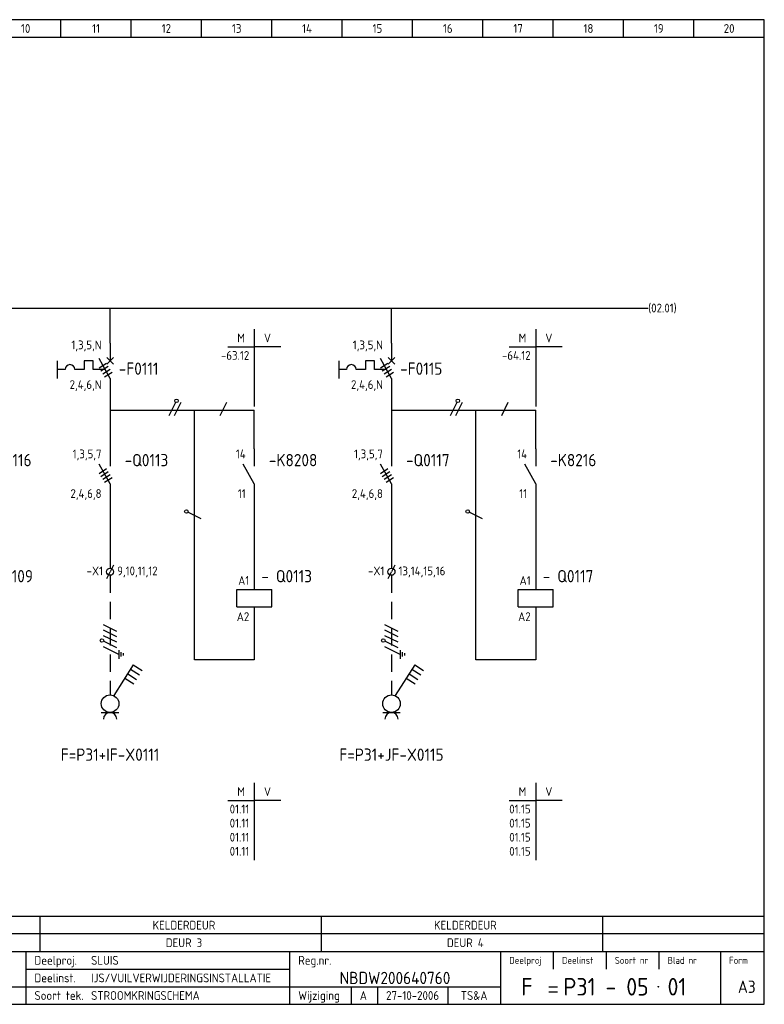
# Model space of a CAD drawing. Extents: x 10 to 410, y 10 to 290.
# Tile 2 of 2: x 198 to 410, y 10 to 290. Entities that reach past the tile are written whole.
import ezdxf
from ezdxf.enums import TextEntityAlignment as Align

# ---------------------------------------------------------------- set-up
doc = ezdxf.new("R2010")
doc.units = 0
doc.header["$LTSCALE"] = 10
doc.header["$MEASUREMENT"] = 0
doc.linetypes.add('DASHED', pattern=[0.75, 0.5, -0.25])
for name, color, linetype in [('0-25', 7, 'CONTINUOUS'), ('0-35', 2, 'CONTINUOUS'), ('0-50', 3, 'CONTINUOUS'), ('B-25', 7, 'CONTINUOUS'), ('B-35', 2, 'CONTINUOUS'), ('S-25', 7, 'CONTINUOUS'), ('S-70', 5, 'CONTINUOUS')]:
    doc.layers.add(name, color=color, linetype=linetype)
doc.styles.add('ISO', font='iso.shx')
doc.styles.get("Standard").update_dxf_attribs({"font": 'iso.shx'})

# ---------------------------------------------------------------- blocks, each defined once
blk = doc.blocks.new('0059')
at = {"layer": 'S-25'}
for p, q in [((0, 0), (0, -5)), ((-5, -5), (5, -5)), ((-5, -10), (-5, -5)), ((5, -10), (5, -5)), ((-5, -10), (5, -10)), ((0, -10), (0, -15))]:
    blk.add_line(p, q, dxfattribs=at)
at = {"layer": 'B-25'}
for tag, p in [('KN1', (-1.43, -3.73)), ('KN2', (-1.43, -14.01))]:
    blk.add_attdef(tag, text='', height=2.5, dxfattribs=at).set_placement(p, align=Align.RIGHT)
at = {"layer": 'B-35'}
blk.add_attdef('KT', (7.14, -8.99), '', height=3.5, dxfattribs=at)
blk = doc.blocks.new('A$C57B5337A')
at = {"layer": 'S-25'}
for p, q in [((6.88, 15), (6.88, 10)), ((6.88, 5), (3.76, 10.63)), ((6.88, 5), (6.88, 0))]:
    blk.add_line(p, q, dxfattribs=at)
at = {"layer": 'B-25'}
for tag, p in [('KN1', (4.45, 12.27)), ('KN2', (4.45, 0.99))]:
    blk.add_attdef(tag, text='', height=2.5, dxfattribs=at).set_placement(p, align=Align.RIGHT)
blk.add_attdef('OM1', (10.88, 1.99), '', height=2.5, dxfattribs=at)
at = {"layer": 'B-35'}
blk.add_attdef('KT', (11.02, 6.01), '', height=3.5, dxfattribs=at)
blk = doc.blocks.new('0060')
at = {"layer": 'S-25'}
for p, q in [((0, 0), (0, -22)), ((-7.5, -5), (0, -5)), ((7.5, -5), (0, -5))]:
    blk.add_line(p, q, dxfattribs=at)
at = {"layer": 'B-25', "style": 'ISO'}
blk.add_text('M', height=2.5, dxfattribs=at).set_placement((-3.75, -2.5), align=Align.MIDDLE_CENTER)
blk.add_text('V', height=2.5, dxfattribs=at).set_placement((3.75, -2.5), align=Align.MIDDLE)
at = {"layer": 'B-25'}
for tag, p in [('M1', (-1.43, -8.73)), ('M2', (-1.43, -12.73)), ('M3', (-1.43, -16.73)), ('M4', (-1.43, -20.73))]:
    blk.add_attdef(tag, text='', height=2.5, dxfattribs=at).set_placement(p, align=Align.RIGHT)
for tag, p in [('V1', (1.57, -8.73)), ('V2', (1.57, -12.73)), ('V3', (1.57, -16.73)), ('V4', (1.57, -20.73))]:
    blk.add_attdef(tag, p, '', height=2.5, dxfattribs=at)
blk = doc.blocks.new('0002')
at = {"layer": 'S-25'}
for p, q in [((0, 0), (0, -5)), ((-15, -5), (-15, -10)), ((-7.35, -5), (-7.35, -7.5)), ((-4.85, -5), (-7.35, -5)), ((-4.85, -7.5), (-4.85, -5)), ((0, -10), (-3.12, -4.38)), ((0.94, -4.06), (-0.94, -5.94)), ((-0.94, -4.06), (0.94, -5.94)), ((-12.8, -7.5), (-15, -7.5)), ((-7.35, -7.5), (-10, -7.5)), ((-1.39, -7.5), (-4.85, -7.5)), ((0, -10), (0, -15))]:
    blk.add_line(p, q, dxfattribs=at)
blk.add_arc((-11.4, -7.5), 1.4, 0, 180, dxfattribs=at)
at = {"layer": 'B-25'}
for tag, p in [('KN1', (-2.43, -1.73)), ('KN2', (-2.43, -13.01))]:
    blk.add_attdef(tag, text='', height=2.5, dxfattribs=at).set_placement(p, align=Align.RIGHT)
blk.add_attdef('OM1', (5.91, -13.01), '', height=2.5, dxfattribs=at)
at = {"layer": 'B-35'}
blk.add_attdef('KT', (6.05, -8.99), '', height=3.5, dxfattribs=at)
blk = doc.blocks.new('0033')
at = {"layer": 'S-25'}
for p in [(-0.94, -1.88), (0.94, 1.88)]:
    blk.add_line(p, (0, 0), dxfattribs=at)
blk.add_circle((0, 0), 1, dxfattribs=at)
at = {"layer": 'B-25'}
blk.add_attdef('KT', text='', height=2.5, dxfattribs=at).set_placement((-2, -1), align=Align.RIGHT)
blk.add_attdef('KN1', (2, -1.01), '', height=2.5, dxfattribs=at)
blk = doc.blocks.new('030102F')
at = {"layer": 'S-25'}
for p, q in [((8.12, 3.12), (6.88, 3.12)), ((7.19, 3.75), (7.81, 3.75)), ((0.94, 1.88), (-0.94, -1.88)), ((2.5, 1.88), (0.62, -1.88)), ((4.06, 1.88), (2.19, -1.88)), ((5.62, 1.88), (3.75, -1.88)), ((7.5, 2.5), (5.31, -1.88)), ((6.25, 2.5), (8.75, 2.5))]:
    blk.add_line(p, q, dxfattribs=at)
blk.add_circle((3.53, -2.32), 0.5, dxfattribs=at)
blk = doc.blocks.new('KADERA3')
at = {"layer": '0-25'}
for p, q in [((210, 285), (210, 290)), ((230, 285), (230, 290)), ((250, 285), (250, 290)), ((270, 285), (270, 290)), ((290, 285), (290, 290)), ((310, 285), (310, 290)), ((330, 285), (330, 290)), ((350, 285), (350, 290)), ((370, 285), (370, 290)), ((390, 285), (390, 290)), ((10, 285), (410, 285)), ((410, 35), (10, 35)), ((410, 30), (10, 30)), ((350, 25), (350, 20)), ((365, 25), (365, 20)), ((380, 25), (380, 20)), ((200, 20), (275, 20)), ((150, 15), (335, 15)), ((292.5, 15), (292.5, 10)), ((300, 15), (300, 10)), ((320, 15), (320, 10))]:
    blk.add_line(p, q, dxfattribs=at)
at = {"layer": '0-35'}
for p, q in [((200, 25), (200, 10)), ((275, 25), (275, 10)), ((335, 25), (335, 10)), ((397.5, 25), (397.5, 10))]:
    blk.add_line(p, q, dxfattribs=at)
at = {"layer": '0-50'}
for p, q in [((10, 25), (410, 25)), ((348.75, 15), (351.25, 15)), ((348.75, 13.5), (351.25, 13.5))]:
    blk.add_line(p, q, dxfattribs=at)
blk.add_lwpolyline([(10, 10), (410, 10), (410, 290), (10, 290)], close=True, dxfattribs=at)
at = {"layer": '0-50', "const_width": 0.25}
blk.add_lwpolyline([(379.75, 15, 1), (380, 15, 1)], format="xyb", close=True, dxfattribs=at)
at = {"layer": '0-25', "style": 'ISO'}
for s, height, p in [('Deelproj.', 2.5, (202.5, 22.5)), ('Reg.nr.', 2.5, (277.5, 22.5)), ('Deelproj', 2, (337.5, 22.5)), ('Deelinst', 2, (352.5, 22.5)), ('Soort nr', 2, (367.5, 22.5)), ('Blad nr', 2, (382.5, 22.5)), ('Form', 2, (400, 22.5)), ('Deelinst.', 2.5, (202.5, 17.5)), ('Soort tek.', 2.5, (202.5, 12.5)), ('Wijziging', 2.5, (277.5, 12.5))]:
    blk.add_text(s, height=height, dxfattribs=at).set_placement(p, align=Align.MIDDLE_LEFT)
for tag, p in [('STR1', (20, 287.5)), ('STR2', (40, 287.5)), ('STR3', (60, 287.5)), ('STR4', (80, 287.5)), ('STR5', (100, 287.5)), ('STR6', (120, 287.5)), ('STR7', (140, 287.5)), ('STR8', (160, 287.5)), ('STR9', (180, 287.5)), ('STR10', (200, 287.5)), ('STR11', (220, 287.5)), ('STR12', (240, 287.5)), ('STR13', (260, 287.5)), ('STR14', (280, 287.5)), ('STR15', (300, 287.5)), ('STR16', (320, 287.5)), ('STR17', (340, 287.5)), ('STR18', (360, 287.5)), ('STR19', (380, 287.5)), ('STR20', (400, 287.5)), ('W', (180, 12.5)), ('Z', (310, 12.5)), ('Y', (327.5, 12.5))]:
    blk.add_attdef(tag, text='', height=2.5, dxfattribs=at).set_placement(p, align=Align.MIDDLE)
for tag, p in [('N', (220, 22.5)), ('B', (92.5, 17.5)), ('P', (220, 17.5)), ('C', (92.5, 12.5)), ('U', (220, 12.5)), ('REV', (295, 12.5))]:
    blk.add_attdef(tag, text='', height=2.5, dxfattribs=at).set_placement(p, align=Align.MIDDLE_LEFT)
at = {"layer": '0-35', "style": 'ISO'}
blk.add_attdef('RNR', text='', height=3.5, dxfattribs=at).set_placement((305, 17.5), align=Align.MIDDLE)
for tag, p in [('X', (178.5, 17.5)), ('FORM', (402.5, 15))]:
    blk.add_attdef(tag, text='', height=3.5, dxfattribs=at).set_placement(p, align=Align.MIDDLE_LEFT)
at = {"layer": '0-50', "style": 'ISO'}
for tag, p in [('M', (342.5, 15)), ('O', (365, 15))]:
    blk.add_attdef(tag, text='', height=5, dxfattribs=at).set_placement(p, align=Align.MIDDLE)
blk.add_attdef('Q', text='', height=5, dxfattribs=at).set_placement((382.5, 15), align=Align.MIDDLE_LEFT)

msp = doc.modelspace()

# ---------------------------------------------------------------- linework, layer by layer
at = {"layer": 'S-25'}
for p, q in [((224, 198), (224, 208)), ((304, 198), (304, 208)), ((220.85, 190.99), (222.96, 192.33)), ((221.38, 190.14), (223.49, 191.48)), ((221.92, 189.3), (224.03, 190.64)), ((300.85, 190.99), (302.96, 192.33)), ((301.38, 190.14), (303.49, 191.48)), ((301.92, 189.3), (304.03, 190.64)), ((222.46, 188.45), (224.57, 189.8)), ((302.46, 188.45), (304.57, 189.8)), ((224, 183), (224, 168)), ((304, 183), (304, 168)), ((240.78, 177.44), (242.66, 181.19)), ((242.34, 177.44), (244.22, 181.19)), ((255.34, 177.44), (257.22, 181.19)), ((320.78, 177.44), (322.66, 181.19)), ((322.34, 177.44), (324.22, 181.19)), ((335.34, 177.44), (337.22, 181.19)), ((224, 179), (265, 179)), ((248, 108), (248, 179)), ((265, 168), (265, 179)), ((304, 179), (345, 179)), ((328, 108), (328, 179)), ((345, 168), (345, 179)), ((220.85, 160.99), (222.96, 162.33)), ((221.38, 160.14), (223.49, 161.48)), ((221.92, 159.3), (224.03, 160.64)), ((222.46, 158.45), (224.57, 159.8)), ((300.85, 160.99), (302.96, 162.33)), ((301.38, 160.14), (303.49, 161.48)), ((301.92, 159.3), (304.03, 160.64)), ((302.46, 158.45), (304.57, 159.8)), ((224, 153), (224, 134)), ((265, 153), (265, 133)), ((304, 153), (304, 134)), ((345, 153), (345, 133)), ((249.88, 148.06), (246.12, 149.94)), ((329.88, 148.06), (326.12, 149.94)), ((265, 118), (265, 108)), ((345, 118), (345, 108)), ((265, 108), (248, 108)), ((345, 108), (328, 108)), ((221.5, 93), (226.5, 93)), ((301.5, 93), (306.5, 93)), ((204, 35), (204, 25)), ((284, 35), (284, 25)), ((364, 35), (364, 25))]:
    msp.add_line(p, q, dxfattribs=at)
at = {"layer": 'S-25', "linetype": 'DASHED'}
for p, q in [((224, 132), (224, 98)), ((304, 132), (304, 98))]:
    msp.add_line(p, q, dxfattribs=at)
at = {"layer": 'S-25', "color": 0, "linetype": 'Continuous'}
for p, q in [((230.61, 106.53), (225.03, 97.78)), ((230.61, 106.53), (233.14, 104.92)), ((310.61, 106.53), (305.03, 97.78)), ((310.61, 106.53), (313.14, 104.92)), ((229, 104), (231.53, 102.39)), ((229.81, 105.26), (232.34, 103.65)), ((309, 104), (311.53, 102.39)), ((309.81, 105.26), (312.34, 103.65)), ((228.19, 102.74), (230.72, 101.12)), ((308.19, 102.74), (310.72, 101.12))]:
    msp.add_line(p, q, dxfattribs=at)
at = {"layer": 'S-25'}
for centre in [(242.88, 181.63), (322.88, 181.63), (245.68, 150.16), (325.68, 150.16)]:
    msp.add_circle(centre, 0.5, dxfattribs=at)
at = {"layer": 'S-25', "color": 0, "linetype": 'Continuous'}
for centre in [(224, 95.5), (304, 95.5)]:
    msp.add_circle(centre, 2.5, dxfattribs=at)
at = {"layer": 'S-25'}
for centre in [(224, 91.12), (304, 91.12)]:
    msp.add_arc(centre, 1.88, 0, 180, dxfattribs=at)
at = {"layer": 'S-70'}
msp.add_line((24, 208), (377, 208), dxfattribs=at)

# ---------------------------------------------------------------- block references
at = {"layer": '0-25', "rotation": 270}
for p in [(224, 117), (304, 117)]:
    msp.add_blockref('030102F', p, dxfattribs=at)
at = {"layer": 'S-25'}
ref = msp.add_blockref('KADERA3', (0, 0), dxfattribs=at)
ref.add_attrib('N', 'SLUIS', dxfattribs={"layer": '0-25', "height": 2.5, "style": 'ISO'}).set_placement((218.6, 22.5), align=Align.MIDDLE_LEFT)
ref.add_attrib('P', 'IJS/VUILVERWIJDERINGSINSTALLATIE', dxfattribs={"layer": '0-25', "height": 2.5, "style": 'ISO'}).set_placement((218.6, 17.5), align=Align.MIDDLE_LEFT)
ref.add_attrib('U', 'STROOMKRINGSCHEMA', dxfattribs={"layer": '0-25', "height": 2.5, "style": 'ISO'}).set_placement((218.6, 12.5), align=Align.MIDDLE_LEFT)
ref.add_attrib('M', 'F', dxfattribs={"layer": '0-50', "height": 5, "style": 'ISO'}).set_placement((342.5, 15), align=Align.MIDDLE)
ref.add_attrib('O', 'P31 - 05', dxfattribs={"layer": '0-50', "height": 5, "style": 'ISO'}).set_placement((365, 15), align=Align.MIDDLE)
ref.add_attrib('Q', '01', dxfattribs={"layer": '0-50', "height": 5, "style": 'ISO'}).set_placement((382.5, 15), align=Align.MIDDLE_LEFT)
ref.add_attrib('RNR', 'NBDW200640760', dxfattribs={"layer": '0-35', "height": 3.5, "style": 'ISO'}).set_placement((305, 17.5), align=Align.MIDDLE)
ref.add_attrib('FORM', 'A3', dxfattribs={"layer": '0-35', "height": 3.5, "style": 'ISO'}).set_placement((402.5, 15), align=Align.MIDDLE_LEFT)
ref.add_attrib('REV', 'A', dxfattribs={"layer": '0-25', "height": 2.5, "style": 'ISO'}).set_placement((295, 12.5), align=Align.MIDDLE_LEFT)
ref.add_attrib('Z', '27-10-2006', dxfattribs={"layer": '0-25', "height": 2.5, "style": 'ISO'}).set_placement((310, 12.5), align=Align.MIDDLE)
ref.add_attrib('Y', 'TS&A', dxfattribs={"layer": '0-25', "height": 2.5, "style": 'ISO'}).set_placement((327.5, 12.5), align=Align.MIDDLE)
ref.add_attrib('STR10', '10', dxfattribs={"layer": '0-25', "height": 2.5, "style": 'ISO'}).set_placement((200, 287.5), align=Align.MIDDLE)
ref.add_attrib('STR11', '11', dxfattribs={"layer": '0-25', "height": 2.5, "style": 'ISO'}).set_placement((220, 287.5), align=Align.MIDDLE)
ref.add_attrib('STR12', '12', dxfattribs={"layer": '0-25', "height": 2.5, "style": 'ISO'}).set_placement((240, 287.5), align=Align.MIDDLE)
ref.add_attrib('STR13', '13', dxfattribs={"layer": '0-25', "height": 2.5, "style": 'ISO'}).set_placement((260, 287.5), align=Align.MIDDLE)
ref.add_attrib('STR14', '14', dxfattribs={"layer": '0-25', "height": 2.5, "style": 'ISO'}).set_placement((280, 287.5), align=Align.MIDDLE)
ref.add_attrib('STR15', '15', dxfattribs={"layer": '0-25', "height": 2.5, "style": 'ISO'}).set_placement((300, 287.5), align=Align.MIDDLE)
ref.add_attrib('STR16', '16', dxfattribs={"layer": '0-25', "height": 2.5, "style": 'ISO'}).set_placement((320, 287.5), align=Align.MIDDLE)
ref.add_attrib('STR17', '17', dxfattribs={"layer": '0-25', "height": 2.5, "style": 'ISO'}).set_placement((340, 287.5), align=Align.MIDDLE)
ref.add_attrib('STR18', '18', dxfattribs={"layer": '0-25', "height": 2.5, "style": 'ISO'}).set_placement((360, 287.5), align=Align.MIDDLE)
ref.add_attrib('STR19', '19', dxfattribs={"layer": '0-25', "height": 2.5, "style": 'ISO'}).set_placement((380, 287.5), align=Align.MIDDLE)
ref.add_attrib('STR20', '20', dxfattribs={"layer": '0-25', "height": 2.5, "style": 'ISO'}).set_placement((400, 287.5), align=Align.MIDDLE)
for p, values in [((265, 202), {'M1': '-63.12'}), ((345, 202), {'M1': '-64.12'}), ((265, 73), {'M1': '01.11', 'M2': '01.11', 'M3': '01.11', 'M4': '01.11'}), ((345, 73), {'M1': '01.15', 'M2': '01.15', 'M3': '01.15', 'M4': '01.15'})]:
    msp.add_blockref('0060', p, dxfattribs=at).add_auto_attribs(values)
ref = msp.add_blockref('0002', (224, 198), dxfattribs=at)
ref.add_attrib('KT', '-F0111', (226.48, 189.01), dxfattribs={"layer": 'B-35', "height": 3.5})
ref.add_attrib('KN1', '1,3,5,N', dxfattribs={"layer": 'B-25', "height": 2.5}).set_placement((221.57, 196.27), align=Align.RIGHT)
ref.add_attrib('KN2', '2,4,6,N', dxfattribs={"layer": 'B-25', "height": 2.5}).set_placement((221.57, 184.99), align=Align.RIGHT)
ref = msp.add_blockref('0002', (304, 198), dxfattribs=at)
ref.add_attrib('KT', '-F0115', (306.48, 189.01), dxfattribs={"layer": 'B-35', "height": 3.5})
ref.add_attrib('KN1', '1,3,5,N', dxfattribs={"layer": 'B-25', "height": 2.5}).set_placement((301.57, 196.27), align=Align.RIGHT)
ref.add_attrib('KN2', '2,4,6,N', dxfattribs={"layer": 'B-25', "height": 2.5}).set_placement((301.57, 184.99), align=Align.RIGHT)
ref = msp.add_blockref('A$C57B5337A', (178.12, 153), dxfattribs=at)
ref.add_attrib('KN2', '11', dxfattribs={"layer": 'B-25', "height": 2.5}).set_placement((182.57, 153.99), align=Align.RIGHT)
ref.add_attrib('KN1', '14', dxfattribs={"layer": 'B-25', "height": 2.5}).set_placement((182.57, 165.27), align=Align.RIGHT)
ref.add_attrib('KT', '-K8116', (189.14, 163), dxfattribs={"layer": 'B-35', "height": 3.5})
ref = msp.add_blockref('A$C57B5337A', (217.12, 153), dxfattribs=at)
ref.add_attrib('KN2', '2,4,6,8', dxfattribs={"layer": 'B-25', "height": 2.5}).set_placement((221.57, 153.99), align=Align.RIGHT)
ref.add_attrib('KN1', '1,3,5,7', dxfattribs={"layer": 'B-25', "height": 2.5}).set_placement((221.57, 165.27), align=Align.RIGHT)
ref.add_attrib('KT', '-Q0113', (228.14, 163), dxfattribs={"layer": 'B-35', "height": 3.5})
ref = msp.add_blockref('A$C57B5337A', (258.12, 153), dxfattribs=at)
ref.add_attrib('KN2', '11', dxfattribs={"layer": 'B-25', "height": 2.5}).set_placement((262.57, 153.99), align=Align.RIGHT)
ref.add_attrib('KN1', '14', dxfattribs={"layer": 'B-25', "height": 2.5}).set_placement((262.57, 165.27), align=Align.RIGHT)
ref.add_attrib('KT', '-K8208', (269.14, 163), dxfattribs={"layer": 'B-35', "height": 3.5})
ref = msp.add_blockref('A$C57B5337A', (297.12, 153), dxfattribs=at)
ref.add_attrib('KN2', '2,4,6,8', dxfattribs={"layer": 'B-25', "height": 2.5}).set_placement((301.57, 153.99), align=Align.RIGHT)
ref.add_attrib('KN1', '1,3,5,7', dxfattribs={"layer": 'B-25', "height": 2.5}).set_placement((301.57, 165.27), align=Align.RIGHT)
ref.add_attrib('KT', '-Q0117', (308.14, 163), dxfattribs={"layer": 'B-35', "height": 3.5})
ref = msp.add_blockref('A$C57B5337A', (338.12, 153), dxfattribs=at)
ref.add_attrib('KN2', '11', dxfattribs={"layer": 'B-25', "height": 2.5}).set_placement((342.57, 153.99), align=Align.RIGHT)
ref.add_attrib('KN1', '14', dxfattribs={"layer": 'B-25', "height": 2.5}).set_placement((342.57, 165.27), align=Align.RIGHT)
ref.add_attrib('KT', '-K8216', (349.14, 163), dxfattribs={"layer": 'B-35', "height": 3.5})
ref = msp.add_blockref('0033', (224, 133), dxfattribs=at)
ref.add_attrib('KN1', '9,10,11,12', (226, 132), dxfattribs={"layer": 'B-25', "height": 2.5})
ref.add_attrib('KT', '-X1', dxfattribs={"layer": 'B-25', "height": 2.5}).set_placement((222, 132), align=Align.RIGHT)
ref = msp.add_blockref('0033', (304, 133), dxfattribs=at)
ref.add_attrib('KN1', '13,14,15,16', (306, 132), dxfattribs={"layer": 'B-25', "height": 2.5})
ref.add_attrib('KT', '-X1', dxfattribs={"layer": 'B-25', "height": 2.5}).set_placement((302, 132), align=Align.RIGHT)
ref = msp.add_blockref('0059', (185, 133), dxfattribs=at)
ref.add_attrib('KT', '- Q0109', (187, 130), dxfattribs={"layer": 'B-35', "height": 3.5})
ref.add_attrib('KN1', 'A1', dxfattribs={"layer": 'B-25', "height": 2.5}).set_placement((183.57, 129.27), align=Align.RIGHT)
ref.add_attrib('KN2', 'A2', dxfattribs={"layer": 'B-25', "height": 2.5}).set_placement((183.57, 118.99), align=Align.RIGHT)
ref = msp.add_blockref('0059', (265, 133), dxfattribs=at)
ref.add_attrib('KT', '- Q0113', (267, 130), dxfattribs={"layer": 'B-35', "height": 3.5})
ref.add_attrib('KN1', 'A1', dxfattribs={"layer": 'B-25', "height": 2.5}).set_placement((263.57, 129.27), align=Align.RIGHT)
ref.add_attrib('KN2', 'A2', dxfattribs={"layer": 'B-25', "height": 2.5}).set_placement((263.57, 118.99), align=Align.RIGHT)
ref = msp.add_blockref('0059', (345, 133), dxfattribs=at)
ref.add_attrib('KT', '- Q0117', (347, 130), dxfattribs={"layer": 'B-35', "height": 3.5})
ref.add_attrib('KN1', 'A1', dxfattribs={"layer": 'B-25', "height": 2.5}).set_placement((343.57, 129.27), align=Align.RIGHT)
ref.add_attrib('KN2', 'A2', dxfattribs={"layer": 'B-25', "height": 2.5}).set_placement((343.57, 118.99), align=Align.RIGHT)

# ---------------------------------------------------------------- texts
at = {"layer": 'B-25'}
msp.add_text('(02.01)', height=2.5, dxfattribs=at).set_placement((377, 208), align=Align.MIDDLE_LEFT)
for s, p in [('KELDERDEUR', (245, 32.5)), ('KELDERDEUR', (325, 32.5)), ('DEUR 3', (245, 27.5)), ('DEUR 4', (325, 27.5))]:
    msp.add_text(s, height=2.5, dxfattribs=at).set_placement(p, align=Align.MIDDLE_CENTER)
at = {"layer": 'B-35'}
for s, p in [('F=P31+IF-X0111', (224, 81)), ('F=P31+JF-X0115', (304, 81))]:
    msp.add_text(s, height=3.5, dxfattribs=at).set_placement(p, align=Align.MIDDLE)

doc.saveas('drawing.dxf')
